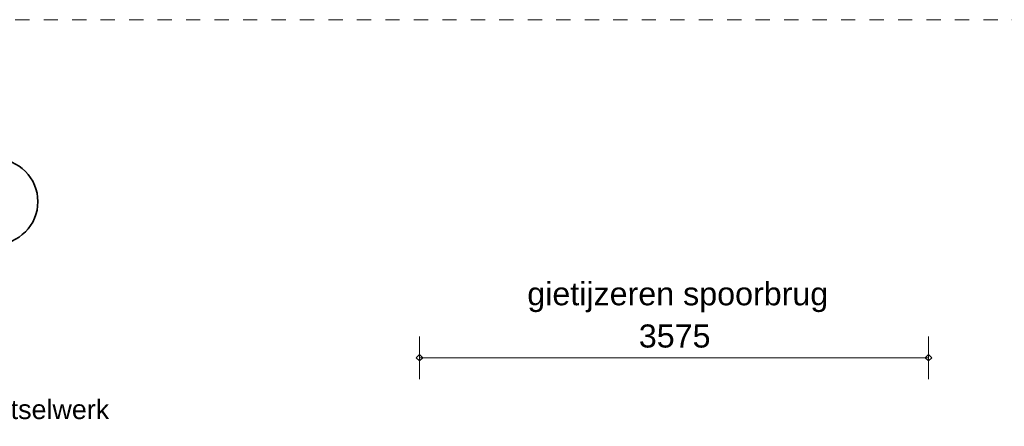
# Model space of a CAD drawing. Extents: x -294884 to 286267, y 0 to 1429765.
# Tile 112 of 178: x 6781 to 13696, y 708936 to 711789. Entities that reach past the tile are written whole.
import ezdxf

# ---------------------------------------------------------------- set-up
doc = ezdxf.new("R2010")
doc.units = 0
doc.header["$MEASUREMENT"] = 0
doc.linetypes.add('DASHED', pattern=[200, 100, -100])
for name, color, linetype in [('A-0030-STRAMIEN', 1, 'Continuous'), ('A-0038-STR-MAATLIJN', 1, 'Continuous'), ('A-0040-ONDERLEGGER', 7, 'Continuous'), ('A-1130-TXT+MT-BE', 1, 'Continuous')]:
    doc.layers.add(name, color=color, linetype=linetype)
doc.dimstyles.new('@D03ST', dxfattribs={"dimtxt": 162, "dimasz": 1, "dimexe": 0.18, "dimexo": 0.0625, "dimgap": 16.2, "dimtad": 1, "dimdec": 0, "dimzin": 0, "dimdsep": 46, "dimtxsty": 'Standard', "dimblk": '^SD03____100_10', "dimcen": 0.09, "dimse1": 1, "dimse2": 1, "dimclrd": 1, "dimadec": 0, "dimazin": 0, "dimtfac": 1, "dimtdec": 4, "dimtmove": 0, "dimatfit": 3, "dimfxl": 0, "dimtolj": 1, "dimtzin": 0, "dimlwd": 13, "dimarcsym": 0})
doc.dimstyles.new('@D076', dxfattribs={"dimtxt": 630, "dimasz": 700, "dimexe": 0.18, "dimexo": 0.0625, "dimgap": 63, "dimtad": 1, "dimdec": 0, "dimzin": 0, "dimdsep": 46, "dimtxsty": 'Standard', "dimcen": 0.09, "dimse1": 1, "dimse2": 1, "dimclrd": 1, "dimadec": 0, "dimazin": 0, "dimtfac": 1, "dimtdec": 4, "dimtmove": 0, "dimatfit": 3, "dimfxl": 0, "dimtolj": 1, "dimtzin": 0, "dimlwd": 13, "dimarcsym": 0})

# ---------------------------------------------------------------- blocks, each defined once
blk = doc.blocks.new('*D')
at = {"color": 7, "linetype": 'Continuous', "lineweight": 18}
for points in [[(63166.2, 119959.3), (63144.2, 119983.2), (63120.3, 119961.2), (63142.3, 119937.3)], [(79555.5, 118858.1), (79534.9, 118883.3), (79509.7, 118862.7), (79530.3, 118837.6)], [(78980.1, 118574.3), (78959.5, 118599.4), (78934.4, 118578.9), (78954.9, 118553.7)], [(79521.4, 118519.9), (79500.9, 118545), (79475.7, 118524.5), (79496.3, 118499.3)], [(79521.4, 118519.9), (79500.9, 118545), (79475.7, 118524.4), (79496.3, 118499.3)], [(79171.2, 115037.4), (79150.7, 115062.6), (79125.5, 115042), (79146.1, 115016.9)], [(79171.2, 115037.4), (79150.7, 115062.6), (79125.5, 115042), (79146.1, 115016.9)], [(62950.3, 114663.7), (62928.3, 114687.6), (62904.4, 114665.6), (62926.4, 114641.7)], [(78449.8, 113300.9), (78429.2, 113326.1), (78404.1, 113305.5), (78424.7, 113280.3)], [(78991.1, 113246.5), (78970.6, 113271.6), (78945.4, 113251), (78966, 113225.9)], [(78991.1, 113246.4), (78970.6, 113271.6), (78945.4, 113251), (78966, 113225.9)], [(78957.1, 112908.2), (78936.6, 112933.3), (78911.4, 112912.8), (78932, 112887.6)], [(-122397.7, 58301.2), (-122420.6, 58278.2), (-122397.7, 58255.2), (-122374.7, 58278.2)], [(-117097.6, 58298), (-117120.6, 58275), (-117097.7, 58252), (-117074.7, 58275)], [(26619.4, -2093), (26642.4, -2070), (26619.4, -2047), (26596.4, -2070)], [(26619.4, -2093), (26642.4, -2070), (26619.4, -2047), (26596.4, -2070)], [(31919.4, -2093), (31942.4, -2070), (31919.4, -2047), (31896.4, -2070)], [(31919.4, -2093), (31942.4, -2070), (31919.4, -2047), (31896.4, -2070)], [(117097.7, -58297.9), (117120.7, -58275), (117097.7, -58252), (117074.7, -58274.9)], [(122397.7, -58301.1), (122420.7, -58278.2), (122397.7, -58255.2), (122374.7, -58278.2)]]:
    blk.add_lwpolyline(points, close=True, dxfattribs=at)
at = {"color": 1, "linetype": 'Continuous', "lineweight": 13}
for points in [[(62927.4, 114664.7), (63143.3, 119960.3)], [(63293.1, 119954.2), (62993.4, 119966.4)], [(79681.8, 118845.4), (79383.3, 118875.5)], [(79498.6, 118522.1), (79532.6, 118860.4)], [(79106.5, 118561.6), (78808, 118591.6)], [(78427, 113303.2), (78957.2, 118576.6)], [(79148.4, 115039.7), (79498.6, 118522.1)], [(79647.8, 118507.1), (79349.3, 118537.2)], [(79647.8, 118507.1), (79349.3, 118537.2)], [(78968.3, 113248.8), (79148.4, 115039.7)], [(79297.6, 115024.7), (78999.1, 115054.7)], [(79297.6, 115024.7), (78999.1, 115054.7)], [(63077.2, 114658.6), (62777.5, 114670.8)], [(78576.2, 113288.2), (78277.7, 113318.2)], [(79117.5, 113233.7), (78819, 113263.8)], [(79117.5, 113233.7), (78819, 113263.8)], [(78934.3, 112910.5), (78968.3, 113248.8)], [(79083.5, 112895.4), (78785, 112925.5)], [(-122397.6, 58428.2), (-122397.8, 58128.2)], [(-117097.6, 58425), (-117097.8, 58125)], [(-117097.7, 58275), (-122397.7, 58278.2)], [(26619.4, -2220), (26619.4, -1920)], [(26619.4, -2220), (26619.4, -1920)], [(31919.4, -2220), (31919.4, -1920)], [(31919.4, -2220), (31919.4, -1920)], [(26619.4, -2070), (31919.4, -2070)], [(26619.4, -2070), (31919.4, -2070)], [(117097.6, -58425), (117097.8, -58125)], [(122397.6, -58428.2), (122397.8, -58128.2)], [(117097.7, -58275), (122397.7, -58278.2)]]:
    blk.add_lwpolyline(points, dxfattribs=at)
at = {"layer": 'A-0030-STRAMIEN', "color": 1, "linetype": 'Continuous', "lineweight": 13}
for points in [[(139855.2, 104284.6), (140817.8, 109496.5)], [(140965.3, 109469.2), (140670.3, 109523.7)], [(140002.7, 104257.4), (139707.7, 104311.9)], [(150193.4, -2165.7), (150193.4, -1865.7)], [(155493.3, -2165.7), (155493.3, -1865.7)], [(150193.4, -2015.7), (155493.3, -2015.7)], [(162026.6, -30781.6), (162026.6, -31081.6)], [(167326.6, -30781.6), (167326.6, -31081.6)], [(167326.6, -30931.6), (162026.6, -30931.6)]]:
    blk.add_lwpolyline(points, dxfattribs=at)
at = {"layer": 'A-0030-STRAMIEN', "color": 7, "linetype": 'Continuous', "lineweight": 18}
for points in [[(140840.4, 109492.3), (140822, 109519.1), (140795.2, 109500.6), (140813.7, 109473.9)], [(139877.8, 104280.5), (139859.4, 104307.2), (139832.6, 104288.8), (139851, 104262)], [(150193.4, -2038.6), (150216.3, -2015.7), (150193.4, -1992.7), (150170.4, -2015.7)], [(155493.3, -2038.6), (155516.3, -2015.7), (155493.3, -1992.7), (155470.4, -2015.7)], [(162026.6, -30908.6), (162003.7, -30931.6), (162026.6, -30954.6), (162049.6, -30931.6)], [(167326.6, -30908.6), (167303.6, -30931.6), (167326.6, -30954.6), (167349.6, -30931.6)]]:
    blk.add_lwpolyline(points, close=True, dxfattribs=at)
at = {"layer": 'A-0038-STR-MAATLIJN', "color": 1, "linetype": 'Continuous', "lineweight": 13}
for points in [[(54923.8, 129784.3), (54624.1, 129796.7)], [(54211.3, 116190.9), (54774, 129790.5)], [(93530.9, 103791.7), (95229.7, 122696)], [(95379.1, 122682.6), (95080.3, 122709.5)], [(54361.1, 116184.7), (54061.4, 116197.1)], [(134880.8, 116129.2), (134585.7, 116183.7)], [(132938.7, 106440.8), (134733.2, 116156.4)], [(141659.8, 114880.6), (141364.8, 114935.1)], [(140522.8, 109551), (141512.2, 114907.9)], [(139715.9, 105182), (140522.8, 109551)], [(140670.3, 109523.7), (140375.3, 109578.2)], [(140670.3, 109523.7), (140375.3, 109578.2)], [(133086.2, 106413.5), (132791.2, 106468)], [(139560.2, 104339.1), (139715.9, 105182)], [(139863.4, 105154.7), (139568.4, 105209.2)], [(139863.4, 105154.7), (139568.4, 105209.2)], [(139707.7, 104311.9), (139412.7, 104366.4)], [(93680.3, 103778.3), (93381.5, 103805.2)], [(58982, 102620.9), (58994.4, 102920.7)], [(58988.2, 102770.8), (64710.9, 102534)], [(64704.7, 102384.1), (64717.1, 102683.9)], [(136364.3, 96015.1), (136418.8, 96310.1)], [(136391.6, 96162.6), (141959.7, 95134.2)], [(141932.5, 94986.6), (141987, 95281.7)], [(98403.6, 84547.9), (98430.4, 84846.7)], [(98417, 84697.3), (105364.5, 84073)], [(105351, 83923.6), (105377.9, 84222.4)], [(27758.8, -1150.9), (27758.8, -1450.9)], [(41370, -1148.3), (41370, -1448.3)], [(80074.3, -1151.6), (80074.4, -1451.6)], [(99054.7, -1148), (99054.7, -1448)], [(151050.5, -1420), (151050.5, -1120)], [(160940.9, -1420), (160940.9, -1120)], [(41370, -1298.3), (27758.8, -1300.9)], [(99054.7, -1298), (80074.4, -1301.6)], [(151050.5, -1270), (160940.9, -1270)], [(150193.4, -1865.7), (150193.4, -1565.7)], [(151050.5, -1865.7), (151050.5, -1565.7)], [(151050.5, -1865.7), (151050.5, -1565.7)], [(155493.3, -1865.7), (155493.3, -1565.7)], [(155493.3, -1865.7), (155493.3, -1565.7)], [(160940.9, -1865.7), (160940.9, -1565.7)], [(163921.3, -1933), (163921.3, -1633)], [(167496.2, -1933), (167496.2, -1633)], [(150193.4, -1715.7), (151050.5, -1715.7)], [(151050.5, -1715.7), (155493.3, -1715.7)], [(155493.3, -1715.7), (160940.9, -1715.7)], [(85620, -2081.2), (85620, -1781.2)], [(85620, -2081.2), (85620, -1781.2)], [(163921.3, -1783), (167496.2, -1783)], [(87964.4, -2761.2), (87964.4, -2461.2)], [(89764.4, -2761.2), (89764.4, -2461.2)], [(89764.4, -2761.2), (89764.4, -2461.2)], [(93264.4, -2761.2), (93264.4, -2461.2)], [(87964.4, -2611.2), (89764.4, -2611.2)], [(89764.4, -2611.2), (93264.4, -2611.2)], [(16418.8, -29459.1), (16418.8, -29759.1)], [(30029.6, -29461.8), (30029.5, -29761.8)], [(85800.9, -29491), (85800.9, -29791)], [(104780.8, -29494.7), (104780.8, -29794.7)], [(16418.8, -29609.1), (30029.6, -29611.8)], [(85800.9, -29641), (104780.8, -29644.7)], [(156589.4, -30203.3), (156589.4, -29903.3)], [(166469.5, -30203.3), (166469.5, -29903.3)], [(166469.5, -30053.3), (156589.4, -30053.3)], [(91591.1, -30906.7), (91591.1, -30606.7)], [(95091.1, -30906.7), (95091.1, -30606.7)], [(95091.1, -30906.7), (95091.1, -30606.7)], [(96891.1, -30906.7), (96891.1, -30606.7)], [(95091.1, -30756.7), (91591.1, -30756.7)], [(96891.1, -30756.7), (95091.1, -30756.7)]]:
    blk.add_lwpolyline(points, dxfattribs=at)
at = {"layer": 'A-0038-STR-MAATLIJN', "color": 7, "linetype": 'Continuous', "lineweight": 18}
for points in [[(54796.9, 129789.5), (54774.9, 129813.4), (54751, 129791.4), (54773, 129767.5)], [(95252.6, 122694), (95231.8, 122718.9), (95206.8, 122698.1), (95227.7, 122673.2)], [(54234.2, 116190), (54212.2, 116213.9), (54188.3, 116191.9), (54210.3, 116168)], [(134755.8, 116152.3), (134737.4, 116179), (134710.6, 116160.6), (134729.1, 116133.9)], [(141534.8, 114903.7), (141516.4, 114930.5), (141489.7, 114912), (141508.1, 114885.3)], [(140545.4, 109546.8), (140527, 109573.6), (140500.2, 109555.1), (140518.7, 109528.4)], [(140545.4, 109546.8), (140527, 109573.6), (140500.2, 109555.1), (140518.7, 109528.4)], [(132961.3, 106436.6), (132942.9, 106463.4), (132916.1, 106444.9), (132934.5, 106418.2)], [(139738.5, 105177.8), (139720, 105204.6), (139693.3, 105186.1), (139711.7, 105159.4)], [(139738.5, 105177.8), (139720, 105204.6), (139693.3, 105186.1), (139711.7, 105159.4)], [(139582.8, 104335), (139564.4, 104361.7), (139537.6, 104343.3), (139556, 104316.5)], [(93553.8, 103789.7), (93533, 103814.6), (93508, 103793.8), (93528.9, 103768.8)], [(58987.2, 102747.8), (59011.1, 102769.8), (58989.1, 102793.8), (58965.2, 102771.7)], [(64710, 102511), (64733.9, 102533.1), (64711.9, 102557), (64687.9, 102535)], [(136387.4, 96140), (136414.2, 96158.5), (136395.8, 96185.2), (136369, 96166.8)], [(141955.6, 95111.6), (141982.3, 95130), (141963.9, 95156.8), (141937.1, 95138.3)], [(98414.9, 84674.4), (98439.9, 84695.2), (98419.1, 84720.2), (98394.1, 84699.3)], [(105362.4, 84050.1), (105387.3, 84070.9), (105366.5, 84095.9), (105341.6, 84075)], [(27758.8, -1277.9), (27735.8, -1300.9), (27758.8, -1323.9), (27781.8, -1300.9)], [(41370, -1275.3), (41347, -1298.3), (41370, -1321.3), (41393, -1298.3)], [(80074.4, -1278.7), (80051.4, -1301.6), (80074.4, -1324.6), (80097.4, -1301.6)], [(99054.7, -1275), (99031.7, -1298), (99054.7, -1321), (99077.7, -1298)], [(151050.5, -1293), (151073.4, -1270), (151050.5, -1247), (151027.5, -1270)], [(160940.9, -1293), (160963.8, -1270), (160940.9, -1247), (160917.9, -1270)], [(150193.4, -1738.6), (150216.3, -1715.7), (150193.4, -1692.7), (150170.4, -1715.7)], [(151050.5, -1738.6), (151073.4, -1715.7), (151050.5, -1692.7), (151027.5, -1715.7)], [(151050.5, -1738.6), (151073.4, -1715.7), (151050.5, -1692.7), (151027.5, -1715.7)], [(155493.3, -1738.6), (155516.3, -1715.7), (155493.3, -1692.7), (155470.4, -1715.7)], [(155493.3, -1738.6), (155516.3, -1715.7), (155493.3, -1692.7), (155470.4, -1715.7)], [(160940.9, -1738.6), (160963.8, -1715.7), (160940.9, -1692.7), (160917.9, -1715.7)], [(163921.3, -1806), (163944.3, -1783), (163921.3, -1760), (163898.3, -1783)], [(167496.2, -1806), (167519.2, -1783), (167496.2, -1760), (167473.2, -1783)], [(85620, -1954.2), (85643, -1931.2), (85620, -1908.3), (85597, -1931.2)], [(85620, -1954.2), (85643, -1931.2), (85620, -1908.3), (85597, -1931.2)], [(87964.4, -2634.2), (87987.4, -2611.2), (87964.4, -2588.3), (87941.4, -2611.2)], [(89764.4, -2634.2), (89787.4, -2611.2), (89764.4, -2588.3), (89741.4, -2611.2)], [(89764.4, -2634.2), (89787.4, -2611.2), (89764.4, -2588.3), (89741.4, -2611.2)], [(93264.4, -2634.2), (93287.4, -2611.2), (93264.4, -2588.3), (93241.4, -2611.2)], [(16418.8, -29586.2), (16441.8, -29609.1), (16418.8, -29632.1), (16395.8, -29609.1)], [(30029.6, -29588.8), (30052.5, -29611.8), (30029.6, -29634.7), (30006.6, -29611.8)], [(85800.9, -29618), (85823.9, -29641), (85800.9, -29664), (85777.9, -29641)], [(104780.8, -29621.7), (104803.8, -29644.7), (104780.8, -29667.6), (104757.8, -29644.7)], [(156589.4, -30076.3), (156566.4, -30053.3), (156589.4, -30030.3), (156612.3, -30053.3)], [(166469.5, -30076.3), (166446.5, -30053.3), (166469.5, -30030.3), (166492.5, -30053.3)], [(91591.1, -30779.7), (91568.1, -30756.7), (91591.1, -30733.8), (91614.1, -30756.7)], [(95091.1, -30779.7), (95068.1, -30756.7), (95091.1, -30733.8), (95114.1, -30756.7)], [(95091.1, -30779.7), (95068.1, -30756.7), (95091.1, -30733.8), (95114.1, -30756.7)], [(96891.1, -30779.7), (96868.1, -30756.7), (96891.1, -30733.8), (96914.1, -30756.7)]]:
    blk.add_lwpolyline(points, close=True, dxfattribs=at)
at = {"layer": 'A-0038-STR-MAATLIJN', "color": 1, "linetype": 'Continuous'}
blk.add_point((85620, -1931.2), dxfattribs=at)
at = {"layer": 'A-1130-TXT+MT-BE', "color": 1, "linetype": 'Continuous', "lineweight": 13}
for points in [[(62773.6, 119975.1), (63159.8, 129448.5)], [(63309.7, 129442.4), (63009.9, 129454.6)], [(62604.1, 115818.2), (62773.6, 119975.1)], [(62923.4, 119969), (62623.7, 119981.2)], [(62923.4, 119969), (62623.7, 119981.2)], [(62754, 115812.1), (62454.2, 115824.3)], [(62754, 115812.1), (62454.2, 115824.3)], [(62557.6, 114678.7), (62604.1, 115818.2)], [(62707.5, 114672.6), (62407.8, 114684.9)], [(-131878.8, 58063.9), (-131879, 57763.9)], [(-122397.5, 58058.2), (-122397.7, 57758.2)], [(-122397.5, 58058.2), (-122397.7, 57758.2)], [(-118237.2, 58055.7), (-118237.4, 57755.7)], [(-118237.2, 58055.7), (-118237.4, 57755.7)], [(-117096.8, 58055), (-117097, 57755)], [(-122397.6, 57908.2), (-131878.9, 57913.9)], [(-118237.3, 57905.7), (-122397.6, 57908.2)], [(-117096.9, 57905), (-118237.3, 57905.7)], [(26618.4, -1850), (26618.4, -1550)], [(27758.8, -1850), (27758.8, -1550)], [(27758.8, -1850), (27758.8, -1550)], [(31919.2, -1850), (31919.2, -1550)], [(31919.2, -1850), (31919.2, -1550)], [(41400.4, -1850), (41400.4, -1550)], [(26618.4, -1700), (27758.8, -1700)], [(27758.8, -1700), (31919.2, -1700)], [(31919.2, -1700), (41400.4, -1700)], [(25452.1, -30819.7), (25452.1, -30519.7)], [(30752.1, -30819.7), (30752.1, -30519.7)], [(25452.1, -30669.7), (30752.1, -30669.7)], [(71109.5, -33871.4), (70809.5, -33871.4)], [(70959.5, -34871.4), (70959.5, -33871.4)], [(115190, -33871.4), (114890, -33871.4)], [(115040, -34871.4), (115040, -33871.4)], [(71109.5, -34871.4), (70809.5, -34871.4)], [(115190, -34871.4), (114890, -34871.4)], [(117096.8, -58055), (117097, -57755)], [(118237.2, -58055.7), (118237.4, -57755.7)], [(118237.2, -58055.7), (118237.4, -57755.7)], [(122397.6, -58058.2), (122397.8, -57758.2)], [(122397.6, -58058.2), (122397.8, -57758.2)], [(131878.8, -58063.9), (131879, -57763.9)], [(117096.9, -57905), (118237.3, -57905.7)], [(118237.3, -57905.7), (122397.7, -57908.2)], [(122397.7, -57908.2), (131878.9, -57913.9)]]:
    blk.add_lwpolyline(points, dxfattribs=at)
at = {"layer": 'A-1130-TXT+MT-BE', "color": 7, "linetype": 'Continuous', "lineweight": 18}
for points in [[(63182.8, 129447.5), (63160.7, 129471.4), (63136.8, 129449.4), (63158.9, 129425.5)], [(62796.5, 119974.2), (62774.5, 119998.1), (62750.6, 119976), (62772.6, 119952.1)], [(62796.5, 119974.2), (62774.5, 119998.1), (62750.6, 119976), (62772.6, 119952.1)], [(62627, 115817.3), (62605, 115841.2), (62581.1, 115819.1), (62603.1, 115795.2)], [(62627, 115817.3), (62605, 115841.2), (62581.1, 115819.1), (62603.1, 115795.2)], [(62580.6, 114677.8), (62558.6, 114701.7), (62534.7, 114679.7), (62556.7, 114655.8)], [(-131878.9, 57936.9), (-131901.9, 57913.9), (-131878.9, 57891), (-131855.9, 57913.9)], [(-122397.6, 57931.2), (-122420.6, 57908.2), (-122397.7, 57885.2), (-122374.7, 57908.2)], [(-122397.6, 57931.2), (-122420.6, 57908.2), (-122397.7, 57885.2), (-122374.7, 57908.2)], [(-118237.3, 57928.7), (-118260.3, 57905.7), (-118237.3, 57882.7), (-118214.3, 57905.7)], [(-118237.3, 57928.7), (-118260.3, 57905.7), (-118237.3, 57882.7), (-118214.3, 57905.7)], [(-117096.9, 57928), (-117119.9, 57905), (-117096.9, 57882), (-117073.9, 57905)], [(26618.4, -1723), (26641.4, -1700), (26618.4, -1677), (26595.4, -1700)], [(27758.8, -1723), (27781.8, -1700), (27758.8, -1677), (27735.8, -1700)], [(27758.8, -1723), (27781.8, -1700), (27758.8, -1677), (27735.8, -1700)], [(31919.2, -1723), (31942.2, -1700), (31919.2, -1677), (31896.2, -1700)], [(31919.2, -1723), (31942.2, -1700), (31919.2, -1677), (31896.2, -1700)], [(41400.4, -1723), (41423.4, -1700), (41400.4, -1677), (41377.4, -1700)], [(25452.1, -30692.7), (25475.1, -30669.7), (25452.1, -30646.7), (25429.2, -30669.7)], [(30752.1, -30692.7), (30775.1, -30669.7), (30752.1, -30646.7), (30729.2, -30669.7)], [(70982.5, -33871.4), (70959.5, -33848.4), (70936.5, -33871.4), (70959.5, -33894.4)], [(115063, -33871.4), (115040, -33848.4), (115017, -33871.4), (115040, -33894.4)], [(70982.5, -34871.4), (70959.5, -34848.4), (70936.5, -34871.4), (70959.5, -34894.4)], [(115063, -34871.4), (115040, -34848.4), (115017, -34871.4), (115040, -34894.4)], [(117096.9, -57927.9), (117119.9, -57905), (117096.9, -57882), (117073.9, -57904.9)], [(118237.3, -57928.6), (118260.3, -57905.7), (118237.3, -57882.7), (118214.3, -57905.6)], [(118237.3, -57928.6), (118260.3, -57905.7), (118237.3, -57882.7), (118214.3, -57905.6)], [(122397.6, -57931.1), (122420.6, -57908.2), (122397.7, -57885.2), (122374.7, -57908.2)], [(122397.6, -57931.1), (122420.6, -57908.2), (122397.7, -57885.2), (122374.7, -57908.2)], [(131878.9, -57936.9), (131901.9, -57913.9), (131878.9, -57890.9), (131855.9, -57913.9)]]:
    blk.add_lwpolyline(points, close=True, dxfattribs=at)
at = {"color": 7, "linetype": 'Continuous', "char_height": 135, "attachment_point": 7, "line_spacing_factor": 0.933333}
for s, insert, rotation in [('{\\fArial|b0|i0|c12|p0;340}', (79442.9, 118543.1), 84.25823), ('{\\fArial|b0|i0|c12|p0;5300}', (62969.5, 117108.7), 87.66537), ('{\\fArial|b0|i0|c12|p0;3500}', (79245.6, 116581.5), 84.25768), ('{\\fArial|b0|i0|c12|p0;5300}', (78614.2, 115740.4), 84.25768), ('{\\fArial|b0|i0|c12|p0;1800}', (78980.5, 113944.8), 84.25768), ('{\\fArial|b0|i0|c12|p0;340}', (78878.6, 112931.4), 84.25823), ('{\\fArial|b0|i0|c12|p0;5300}', (-119953.9, 58369.2), 359.96536), ('{\\fArial|b0|i0|c12|p0;5300}', (119541.5, -58218.9), 359.96537)]:
    blk.add_mtext(s, dxfattribs=dict(at, insert=insert, rotation=rotation))
at = {"color": 7, "linetype": 'Continuous', "insert": (29063.2, -2012.5), "char_height": 135, "attachment_point": 7, "line_spacing_factor": 0.933333}
blk.add_mtext('{\\fArial|b0|i0|c12|p0;5300}', dxfattribs=at)
blk.add_mtext('{\\fArial|b0|i0|c12|p0;5300}', dxfattribs=at)
at = {"layer": 'A-0030-STRAMIEN', "color": 7, "linetype": 'Continuous', "insert": (140223.7, 106659.7), "char_height": 162, "attachment_point": 7, "rotation": 79.5354, "line_spacing_factor": 0.933333}
blk.add_mtext('{\\fArial|b0|i0|c12|p0;5300}', dxfattribs=at)
at = {"layer": 'A-0030-STRAMIEN', "color": 7, "linetype": 'Continuous', "char_height": 162, "attachment_point": 7, "line_spacing_factor": 0.933333}
for insert in [(152595.9, -1946.7), (164429.1, -30820.7)]:
    blk.add_mtext('{\\fArial|b0|i0|c12|p0;5300}', dxfattribs=dict(at, insert=insert))
at = {"layer": 'A-0038-STR-MAATLIJN', "color": 7, "linetype": 'Continuous', "char_height": 162, "attachment_point": 7, "line_spacing_factor": 0.933333}
for s, insert, rotation in [('{\\fArial|b0|i0|c12|p0;13611}', (54410.9, 122684.4), 87.63068), ('{\\fArial|b0|i0|c12|p0;18980}', (94283.9, 112941.9), 84.86502), ('{\\fArial|b0|i0|c12|p0;5448}', (140904.7, 111998.6), 79.5354), ('{\\fArial|b0|i0|c12|p0;9880}', (133723.2, 111067.8), 79.53505), ('{\\fArial|b0|i0|c12|p0;4443}', (140006.5, 107135.6), 79.5354), ('{\\fArial|b0|i0|c12|p0;857}', (139536.5, 104590.5), 79.5354), ('{\\fArial|b0|i0|c12|p0;5728}', (61605.1, 102731.6), 357.63068), ('{\\fArial|b0|i0|c12|p0;5662}', (138944.8, 95761.2), 349.53505), ('{\\fArial|b0|i0|c12|p0;6975}', (101650.4, 84476), 354.86502), ('{\\fArial|b0|i0|c12|p0;13611}', (34255, -1188.7), 0.01102), ('{\\fArial|b0|i0|c12|p0;18980}', (89255.1, -1188.9), 0.01102), ('{\\fArial|b0|i0|c12|p0;9890}', (155748.2, -1201), 0), ('{\\fArial|b0|i0|c12|p0;13611}', (22914.8, -29499.5), 359.98898), ('{\\fArial|b0|i0|c12|p0;18980}', (94981.5, -29531.8), 359.98898), ('{\\fArial|b0|i0|c12|p0;9880}', (161282, -29984.3), 360)]:
    blk.add_mtext(s, dxfattribs=dict(at, insert=insert, rotation=rotation))
for s, insert in [('{\\fArial|b0|i0|c12|p0;857}', (150436.3, -1646.7)), ('{\\fArial|b0|i0|c12|p0;4443}', (153024.4, -1646.7)), ('{\\fArial|b0|i0|c12|p0;5448}', (157969.6, -1646.7)), ('{\\fArial|b0|i0|c12|p0;3575}', (165461.3, -1714)), ('{\\fArial|b0|i0|c12|p0;1800}', (88616.9, -2542.2)), ('{\\fArial|b0|i0|c12|p0;3500}', (91266.9, -2542.2)), ('{\\fArial|b0|i0|c12|p0;3500}', (93093.6, -30687.7)), ('{\\fArial|b0|i0|c12|p0;1800}', (95743.6, -30687.7))]:
    blk.add_mtext(s, dxfattribs=dict(at, insert=insert))
at = {"layer": 'A-1130-TXT+MT-BE', "color": 7, "linetype": 'Continuous', "char_height": 135, "attachment_point": 7, "line_spacing_factor": 0.933333}
for s, insert, rotation in [('{\\fArial|b0|i0|c12|p0;9481}', (62900.8, 124508.1), 87.66535), ('{\\fArial|b0|i0|c12|p0;4160}', (62623, 117692.9), 87.66535), ('{\\fArial|b0|i0|c12|p0;1140}', (62515, 115044.7), 87.66535), ('{\\fArial|b0|i0|c12|p0;9481}', (-127344.5, 58003.6), 359.96534), ('{\\fArial|b0|i0|c12|p0;4160}', (-120523.7, 57999.5), 359.96534), ('{\\fArial|b0|i0|c12|p0;1140}', (-117873.3, 57997.9), 359.96534), ('{\\fArial|b0|i0|c12|p0;1140}', (26982.4, -1642.5), 359.99998), ('{\\fArial|b0|i0|c12|p0;4160}', (29632.8, -1642.5), 359.99998), ('{\\fArial|b0|i0|c12|p0;9481}', (36453.6, -1642.5), 359.99998), ('{\\fArial|b0|i0|c12|p0;1000}', (70902, -34577.6), 90), ('{\\fArial|b0|i0|c12|p0;1000}', (114982.5, -34577.6), 90), ('{\\fArial|b0|i0|c12|p0;1140}', (117460.9, -57847.7), 359.96535), ('{\\fArial|b0|i0|c12|p0;4160}', (120111.3, -57849.3), 359.96535), ('{\\fArial|b0|i0|c12|p0;9481}', (126932.1, -57853.4), 359.96535)]:
    blk.add_mtext(s, dxfattribs=dict(at, insert=insert, rotation=rotation))
at = {"layer": 'A-1130-TXT+MT-BE', "color": 7, "linetype": 'Continuous', "insert": (27895.9, -30612.2), "char_height": 135, "attachment_point": 7, "line_spacing_factor": 0.933333}
blk.add_mtext('{\\fArial|b0|i0|c12|p0;5300}', dxfattribs=at)
blk = doc.blocks.new('^SD03____100_10')
at = {"layer": 'A-0038-STR-MAATLIJN', "color": 1, "linetype": 'Continuous', "lineweight": 13}
blk.add_lwpolyline([(0, -150), (0, 150)], dxfattribs=at)
at = {"layer": 'A-0038-STR-MAATLIJN', "color": 7, "linetype": 'Continuous', "lineweight": 18}
blk.add_lwpolyline([(0, -23), (23, 0), (0, 23), (-23, 0)], close=True, dxfattribs=at)
blk = doc.blocks.new('M-NIEUW_144')
at = {"color": 7, "linetype": 'DASHED', "lineweight": 0}
blk.add_lwpolyline([(127081.7, -10611), (127081.7, 589), (181581.7, 589), (181581.7, -10611)], close=True, dxfattribs=at)
at = {"layer": 'A-0030-STRAMIEN', "color": 7, "linetype": 'Continuous', "insert": (164678.2, -1464), "char_height": 162, "attachment_point": 7, "line_spacing_factor": 0.933333}
blk.add_mtext('{\\fArial|b0|i0|c12|p0;gietijzeren spoorbrug}', dxfattribs=at)
at = {"layer": 'A-0030-STRAMIEN', "color": 7, "linetype": 'Continuous'}
for base, p1, p2, angle, middle in [((155493.3, -2015.7), (150193.4, -2015.7), (155493.3, -2015.7), 0, (152843.4, -2015.7)), ((155493.3, -18548.4), (150193.4, -18548.4), (155493.3, -18548.4), 180, (152843.4, -18548.4))]:
    dim = blk.add_linear_dim(base=base, p1=p1, p2=p2, angle=angle, dimstyle='@D03ST', override={"dimpost": '{\\fArial|b0|i0|c12|p0;<>}'}, dxfattribs=at)
    dim.commit()
    dim.dimension.update_dxf_attribs({"geometry": '*D', "text_midpoint": middle})
at = {"layer": 'A-0038-STR-MAATLIJN', "color": 7, "linetype": 'Continuous'}
dim = blk.add_linear_dim(base=(167496.2, -1783), p1=(163921.3, -1783), p2=(167496.2, -1783), dimstyle='@D03ST', override={"dimpost": '{\\fArial|b0|i0|c12|p0;<>}'}, dxfattribs=at)
dim.commit()
dim.dimension.update_dxf_attribs({"geometry": '*D', "text_midpoint": (165708.8, -1783)})
for base, p1, p2, middle in [((151050.5, -1715.7), (150193.4, -1715.6), (151050.5, -1715.7), (150621.9, -1715.7)), ((155493.3, -1715.7), (151050.5, -1715.7), (155493.3, -1715.7), (153271.9, -1715.7)), ((160940.9, -1715.7), (155493.3, -1715.7), (160940.9, -1715.7), (158217.1, -1715.7)), ((160940.9, -1270), (151050.5, -1268), (160940.9, -1270), (155995.7, -1270))]:
    dim = blk.add_linear_dim(base=base, p1=p1, p2=p2, angle=0, dimstyle='@D03ST', override={"dimpost": '{\\fArial|b0|i0|c12|p0;<>}'}, dxfattribs=at)
    dim.commit()
    dim.dimension.update_dxf_attribs({"geometry": '*D', "text_midpoint": middle})
at = {"layer": 'A-0040-ONDERLEGGER', "color": 7, "linetype": 'Continuous'}
dim = blk.add_linear_dim(base=(156017.9, 72961.7), p1=(131203.8, 70832.7), p2=(155593.2, 68507.2), angle=323.18528, dimstyle='@D076', override={"dimpost": '{\\fArial|b0|i0|c12|p0;<>}'}, dxfattribs=at)
dim.commit()
dim.dimension.update_dxf_attribs({"geometry": '*D', "text_midpoint": (143758.8, 74593.8)})
at = {"linetype": 'Continuous'}
for points in [[(160940.9, -387.8), (160972.2, -389.5), (161003.2, -394.4), (161033.6, -402.5), (161062.9, -413.8), (161090.9, -428), (161117.2, -445.1), (161141.6, -464.9), (161163.8, -487.1), (161183.6, -511.5), (161200.7, -537.8), (161214.9, -565.8), (161226.2, -595.1), (161234.3, -625.4), (161239.2, -656.5), (161240.9, -687.8), (161239.2, -719.2), (161234.3, -750.2), (161226.2, -780.5), (161214.9, -809.8), (161200.7, -837.8), (161183.6, -864.2), (161163.8, -888.6), (161141.6, -910.8), (161117.2, -930.5), (161090.9, -947.6), (161062.9, -961.9), (161033.6, -973.1), (161003.2, -981.3), (160972.2, -986.2), (160940.9, -987.8), (160909.5, -986.2), (160878.5, -981.3), (160848.2, -973.1), (160818.9, -961.9), (160790.9, -947.6), (160764.5, -930.5), (160740.1, -910.8), (160717.9, -888.6), (160698.2, -864.2), (160681.1, -837.8), (160666.8, -809.8), (160655.6, -780.5), (160647.4, -750.2), (160642.5, -719.2), (160640.9, -687.8), (160642.5, -656.5), (160647.4, -625.4), (160655.6, -595.1), (160666.8, -565.8), (160681.1, -537.8), (160698.2, -511.5), (160717.9, -487.1), (160740.1, -464.9), (160764.5, -445.1), (160790.9, -428), (160818.9, -413.8), (160848.2, -402.5), (160878.5, -394.4), (160909.5, -389.5)], [(160476.6, -2058), (161731.2, -2058), (161731.2, -2234.3), (160476.6, -2234.3)]]:
    blk.add_wipeout(points, dxfattribs=at).dxf.layer = 'A-0030-STRAMIEN'
at = {"layer": 'A-0030-STRAMIEN', "color": 4, "linetype": 'Continuous', "lineweight": 35}
blk.add_circle((160940.9, -687.8), 300, dxfattribs=at)
at = {"layer": 'A-0030-STRAMIEN', "color": 7, "linetype": 'Continuous', "insert": (160484.1, -2215.5), "char_height": 135, "attachment_point": 7, "line_spacing_factor": 0.933333}
blk.add_mtext('{\\fArial|b0|i0|c12|p0;bk. metselwerk}', dxfattribs=at)

msp = doc.modelspace()

# ---------------------------------------------------------------- block references
msp.add_blockref('M-NIEUW_144', (-154332, 711200))

doc.saveas('drawing.dxf')
